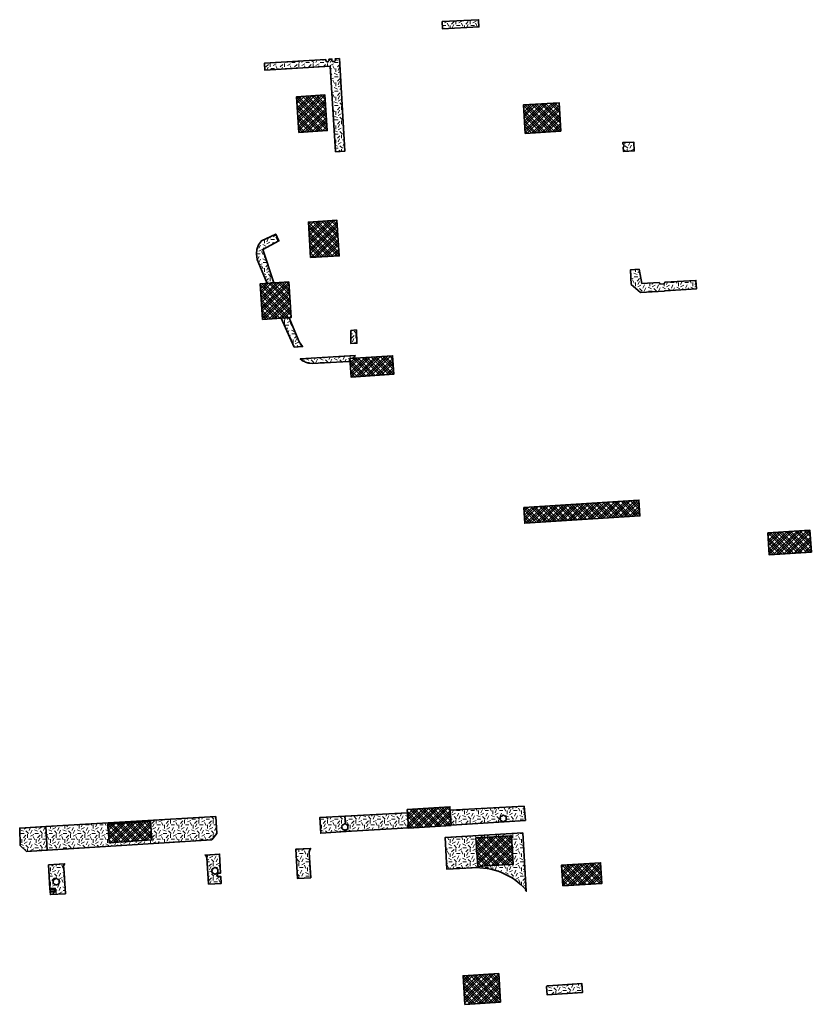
# Model space of a CAD drawing. Header units: metres. Extents: x 162396 to 162642, y 502590 to 502881.
# Tile 2 of 4: x 162396 to 162507, y 502730 to 502868. Entities that reach past the tile are written whole.
import ezdxf

# ---------------------------------------------------------------- set-up
doc = ezdxf.new("R2010")
doc.units = ezdxf.units.M
doc.layers.add('N-WE-GR-BOMENGROND-G', color=30, linetype='Continuous', lineweight=35, true_color=0xff7f00)
doc.layers.add('N-WE-GR-GRAS-G', color=60, linetype='Continuous', lineweight=35, true_color=0xbfff00)
doc.layers.add('N-WE-GR-GRAS-A-200', color=62, linetype='Continuous', lineweight=18)
doc.layers.add('N-WE-GR-PLANTGATVERBETERING-A-200', color=92, linetype='Continuous', lineweight=18)
pattern_1 = [(0, (0, 0), (2, 2), [0.5, -1.5]), (0, (1.1, 1.2), (2, 2), [0.5, -1.5]), (90, (0.2, 0.7), (-2, 2), [0.5, -1.5]), (90, (1, 1.4), (-2, 2), [0.5, -1.5]), (45, (0.4, 1.4), (0, 2), [0.5, -2.328427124]), (135, (1.1, 0), (-2, 0), [0.5, -2.328427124]), (26.5650512, (0.5, 0.6), (2, 8e-10), [0.5, -3.972135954]), (26.5650512, (1.4, 1.6), (2, 8e-10), [0.5, -3.972135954]), (63.43494882, (1.4, 0), (1e-10, 2), [0.5, -3.972135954]), (63.43494882, (0.5, 0.9), (1e-10, 2), [0.5, -3.972135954]), (63.43494882, (1.2, 0.4), (1e-10, 2), [0.5, -3.972135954]), (116.5650512, (0, 1.1), (-8e-10, 2), [0.5, -3.972135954]), (153.43494882, (0.4, 0.3), (-2, 1e-10), [0.5, -3.972135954])]
pattern_2 = [(45, (0, 0), (-0.33675960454, 0.33675960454), []), (45, (0.33675, 0), (-0.673519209, 0.673519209), []), (135, (0, 0), (-0.33675960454, -0.33675960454), []), (135, (0.33675, 0), (-0.673519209, -0.673519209), [])]

msp = doc.modelspace()

# ---------------------------------------------------------------- hatches: boundary and pattern name
at = {"layer": 'N-WE-GR-GRAS-A-200'}
h = msp.add_hatch(dxfattribs=at)
h.set_pattern_fill('AGR-GRAS_02-SO', color=256, scale=0.2, style=0, pattern_type=2)
h.set_pattern_definition(pattern_1)
h.paths.add_polyline_path([(162460.19, 502867.93), (162460.24, 502867.02), (162455.13, 502866.75), (162455.09, 502867.75), (162460.19, 502868.02)], flags=0)
h = msp.add_hatch(dxfattribs=at)
h.set_pattern_fill('AGR-GRAS_02-SO', color=256, scale=0.2, style=0, pattern_type=2)
h.set_pattern_definition(pattern_1)
h.paths.add_polyline_path([(162438.77, 502862.45, 1.472743), (162439.23, 502862.48), (162439.66, 502862.51), (162439.66, 502862.5), (162439.65, 502862.49), (162439.65, 502862.47), (162439.64, 502862.44), (162439.63, 502862.41), (162439.63, 502862.39), (162439.63, 502862.36), (162439.64, 502862.33), (162439.65, 502862.3), (162439.65, 502862.28), (162439.66, 502862.27), (162439.67, 502862.25), (162439.68, 502862.24), (162439.69, 502862.23), (162439.7, 502862.21), (162439.7, 502862.21), (162439.71, 502862.2), (162439.73, 502862.19), (162439.74, 502862.18), (162439.76, 502862.17), (162439.77, 502862.16), (162439.79, 502862.15), (162439.81, 502862.15), (162439.82, 502862.14), (162439.84, 502862.14), (162439.86, 502862.14), (162439.87, 502862.14), (162439.88, 502862.14), (162439.89, 502862.14), (162439.91, 502862.14), (162439.92, 502862.14), (162439.95, 502862.15), (162439.98, 502862.16), (162440.01, 502862.17), (162440.03, 502862.18), (162440.05, 502862.2), (162440.06, 502862.21), (162440.07, 502862.23), (162440.08, 502862.24), (162440.09, 502862.25), (162440.1, 502862.27), (162440.11, 502862.28), (162440.12, 502862.3), (162440.12, 502862.31), (162440.13, 502862.33), (162440.13, 502862.35), (162440.13, 502862.37), (162440.13, 502862.39), (162440.13, 502862.4), (162440.13, 502862.42), (162440.13, 502862.44), (162440.12, 502862.46), (162440.12, 502862.47), (162440.11, 502862.49), (162440.1, 502862.5), (162440.09, 502862.52), (162440.08, 502862.53), (162440.7, 502862.57), (162441.47, 502849.62), (162440.16, 502849.51), (162439.41, 502861.51), (162430.24, 502860.93), (162430.18, 502861.91)])
h = msp.add_hatch(dxfattribs=at)
h.set_pattern_fill('AGR-GRAS_02-SO', color=256, scale=0.2, style=0, pattern_type=2)
h.set_pattern_definition(pattern_1)
h.paths.add_polyline_path([(162480.45, 502850.15, 0.398367), (162480.55, 502850.48), (162480.54, 502850.51, 0.155082), (162480.42, 502850.6), (162480.4, 502850.79), (162481.93, 502850.87), (162482.01, 502849.63), (162480.5, 502849.53)])
h = msp.add_hatch(dxfattribs=at)
h.set_pattern_fill('AGR-GRAS_02-SO', color=256, scale=0.2, style=0, pattern_type=2)
h.set_pattern_definition(pattern_1)
h.paths.add_polyline_path([(162429.18, 502834.44), (162429.07, 502835.23), (162429.13, 502835.83), (162429.35, 502836.47), (162429.75, 502837.05), (162431.76, 502837.98), (162432.21, 502837.03), (162429.97, 502835.83), (162431.52, 502831.13), (162430.55, 502831.07)], flags=0)
h = msp.add_hatch(dxfattribs=at)
h.set_pattern_fill('AGR-GRAS_02-SO', color=256, scale=0.2, style=0, pattern_type=2)
h.set_pattern_definition(pattern_1)
h.paths.add_polyline_path([(162486.32, 502830.01, 0.144357), (162486.18, 502830), (162482.9, 502829.8), (162481.55, 502830.92), (162481.46, 502832.92), (162481.46, 502832.97), (162482.68, 502833.06), (162483.07, 502831.05), (162485.51, 502831.19), (162485.51, 502831.19), (162485.52, 502831.17), (162485.53, 502831.16), (162485.54, 502831.14), (162485.55, 502831.12), (162485.57, 502831.11), (162485.58, 502831.09), (162485.6, 502831.08), (162485.61, 502831.08), (162485.61, 502830.95), (162486.21, 502830.99), (162486.21, 502831.09), (162486.22, 502831.11), (162486.24, 502831.12), (162486.25, 502831.14), (162486.26, 502831.16), (162486.27, 502831.17), (162486.28, 502831.19), (162486.29, 502831.21), (162486.29, 502831.23), (162486.29, 502831.24), (162490.65, 502831.49), (162490.72, 502830.29)])
h = msp.add_hatch(dxfattribs=at)
h.set_pattern_fill('AGR-GRAS_02-SO', color=256, scale=0.2, style=0, pattern_type=2)
h.set_pattern_definition(pattern_1)
h.paths.add_polyline_path([(162432.52, 502826.19), (162433.67, 502826.26), (162435.07, 502822.89), (162435.53, 502822.21), (162434.35, 502822.14)], flags=0)
h = msp.add_hatch(dxfattribs=at)
h.set_pattern_fill('AGR-GRAS_02-SO', color=256, scale=0.2, style=0, pattern_type=2)
h.set_pattern_definition(pattern_1)
h.paths.add_polyline_path([(162442.27, 502824.49), (162443.07, 502824.56), (162443.14, 502822.69), (162442.3, 502822.64)], flags=0)
h = msp.add_hatch(dxfattribs=at)
h.set_pattern_fill('AGR-GRAS_02-SO', color=256, scale=0.2, style=0, pattern_type=2)
h.set_pattern_definition(pattern_1)
h.paths.add_polyline_path([(162435.68, 502820.17), (162435.68, 502820.17), (162435.66, 502820.17), (162435.64, 502820.17), (162435.62, 502820.16), (162435.62, 502820.16), (162435.42, 502820.3), (162435.21, 502820.49), (162442.89, 502820.97), (162442.74, 502820.75), (162442.56, 502820.59), (162442.16, 502820.56), (162442.18, 502820.27), (162442, 502820.14), (162436.88, 502819.85), (162436.4, 502819.87), (162435.91, 502820.02), (162435.91, 502820.02), (162435.9, 502820.04), (162435.89, 502820.05), (162435.89, 502820.07), (162435.88, 502820.08), (162435.86, 502820.1), (162435.85, 502820.1), (162435.83, 502820.12), (162435.81, 502820.14), (162435.78, 502820.15), (162435.76, 502820.16), (162435.73, 502820.17), (162435.71, 502820.17), (162435.69, 502820.17), (162435.68, 502820.17)], flags=0)
h = msp.add_hatch(dxfattribs=at)
h.set_pattern_fill('AGR-GRAS_02-SO', color=256, scale=0.2, style=0, pattern_type=2)
h.set_pattern_definition(pattern_1)
h.paths.add_polyline_path([(162466.59, 502757.82), (162466.75, 502755.81), (162456.33, 502755.17), (162456.2, 502757.24)])
h.paths.add_polyline_path([(162463.69, 502755.64), (162463.7, 502755.64), (162463.72, 502755.65), (162463.73, 502755.65), (162463.75, 502755.66), (162463.92, 502755.77), (162463.94, 502755.77), (162463.95, 502755.78), (162463.97, 502755.79), (162463.98, 502755.79), (162463.99, 502755.8), (162464, 502755.81), (162464.02, 502755.82), (162464.03, 502755.84), (162464.03, 502755.85), (162464.04, 502755.86), (162464.05, 502755.87), (162464.05, 502755.89), (162464.06, 502755.9), (162464.06, 502755.92), (162464.07, 502755.93), (162464.07, 502755.95), (162464.07, 502755.96), (162464.07, 502755.98), (162464.07, 502755.99), (162464.06, 502756.01), (162464.06, 502756.02), (162464.05, 502756.04), (162464.05, 502756.05), (162464.04, 502756.07), (162464.06, 502756.15), (162464.06, 502756.17), (162464.07, 502756.18), (162464.07, 502756.2), (162464.07, 502756.22), (162464.07, 502756.23), (162464.07, 502756.25), (162464.06, 502756.26), (162464.06, 502756.28), (162464.05, 502756.29), (162464.05, 502756.3), (162464.04, 502756.32), (162464.03, 502756.33), (162464.03, 502756.34), (162464.02, 502756.35), (162464, 502756.36), (162463.99, 502756.37), (162463.98, 502756.38), (162463.97, 502756.39), (162463.95, 502756.4), (162463.94, 502756.4), (162463.92, 502756.41), (162463.91, 502756.41), (162463.89, 502756.42), (162463.88, 502756.42), (162463.78, 502756.49), (162463.77, 502756.5), (162463.76, 502756.51), (162463.75, 502756.52), (162463.73, 502756.53), (162463.72, 502756.53), (162463.7, 502756.54), (162463.69, 502756.54), (162463.68, 502756.54), (162463.66, 502756.55), (162463.65, 502756.55), (162463.63, 502756.55), (162463.62, 502756.54), (162463.6, 502756.54), (162463.59, 502756.54), (162463.57, 502756.53), (162463.56, 502756.53), (162463.54, 502756.52), (162463.53, 502756.51), (162463.52, 502756.5), (162463.51, 502756.49), (162463.5, 502756.48), (162463.49, 502756.47), (162463.48, 502756.45), (162463.47, 502756.44), (162463.46, 502756.43), (162463.46, 502756.41), (162463.44, 502756.42), (162463.43, 502756.42), (162463.41, 502756.42), (162463.4, 502756.42), (162463.38, 502756.41), (162463.37, 502756.41), (162463.35, 502756.4), (162463.34, 502756.4), (162463.32, 502756.39), (162463.31, 502756.38), (162463.3, 502756.37), (162463.29, 502756.36), (162463.28, 502756.35), (162463.27, 502756.34), (162463.26, 502756.33), (162463.25, 502756.32), (162463.24, 502756.3), (162463.24, 502756.29), (162463.23, 502756.28), (162463.23, 502756.26), (162463.23, 502756.25), (162463.22, 502756.23), (162463.22, 502756.22), (162463.22, 502756.2), (162463.23, 502756.18), (162463.23, 502756.17), (162463.23, 502756.15), (162463.24, 502756.14), (162463.25, 502756.13), (162463.25, 502756.11), (162463.23, 502756.02), (162463.23, 502756.01), (162463.23, 502755.99), (162463.22, 502755.98), (162463.22, 502755.96), (162463.22, 502755.95), (162463.23, 502755.93), (162463.23, 502755.92), (162463.23, 502755.9), (162463.24, 502755.89), (162463.24, 502755.87), (162463.25, 502755.86), (162463.26, 502755.85), (162463.27, 502755.84), (162463.28, 502755.82), (162463.29, 502755.81), (162463.3, 502755.8), (162463.31, 502755.79), (162463.32, 502755.79), (162463.34, 502755.78), (162463.35, 502755.77), (162463.37, 502755.77), (162463.38, 502755.76), (162463.4, 502755.76), (162463.41, 502755.76), (162463.52, 502755.68), (162463.53, 502755.67), (162463.54, 502755.66), (162463.56, 502755.65), (162463.57, 502755.65), (162463.59, 502755.64), (162463.6, 502755.64), (162463.62, 502755.63), (162463.63, 502755.63), (162463.65, 502755.63), (162463.66, 502755.63), (162463.68, 502755.63)], flags=16)
h = msp.add_hatch(dxfattribs=at)
h.set_pattern_fill('AGR-GRAS_02-SO', color=256, scale=0.2, style=0, pattern_type=2)
h.set_pattern_definition(pattern_1)
h.paths.add_polyline_path([(162399.53, 502754.95), (162423.36, 502756.35), (162423.5, 502753.97), (162422.81, 502753.08), (162399.74, 502751.65)])
h.paths.add_polyline_path([(162408.41, 502752.7), (162414.4, 502753.08), (162414.24, 502755.69), (162408.25, 502755.3)], flags=16)
h = msp.add_hatch(dxfattribs=at)
h.set_pattern_fill('AGR-GRAS_02-SO', color=256, scale=0.2, style=0, pattern_type=2)
h.set_pattern_definition(pattern_1)
h.paths.add_polyline_path([(162441.47, 502756.41), (162441.54, 502755.33), (162441.54, 502755.34), (162441.52, 502755.34), (162441.51, 502755.34), (162441.49, 502755.35), (162441.48, 502755.35), (162441.46, 502755.35), (162441.45, 502755.35), (162441.43, 502755.35), (162441.42, 502755.34), (162441.41, 502755.34), (162441.39, 502755.34), (162441.38, 502755.33), (162441.36, 502755.32), (162441.35, 502755.31), (162441.34, 502755.3), (162441.33, 502755.29), (162441.31, 502755.28), (162441.3, 502755.27), (162441.3, 502755.26), (162441.29, 502755.24), (162441.28, 502755.23), (162441.28, 502755.22), (162441.26, 502755.22), (162441.25, 502755.22), (162441.23, 502755.22), (162441.22, 502755.22), (162441.2, 502755.22), (162441.19, 502755.21), (162441.17, 502755.21), (162441.16, 502755.2), (162441.14, 502755.19), (162441.13, 502755.19), (162441.12, 502755.18), (162441.11, 502755.17), (162441.09, 502755.16), (162441.08, 502755.14), (162441.08, 502755.13), (162441.07, 502755.12), (162441.06, 502755.11), (162441.06, 502755.09), (162441.05, 502755.08), (162441.05, 502755.07), (162441.04, 502755.05), (162441.04, 502755.03), (162441.04, 502755.02), (162441.04, 502755), (162441.04, 502754.99), (162441.05, 502754.97), (162441.05, 502754.96), (162441.06, 502754.94), (162441.06, 502754.93), (162441.07, 502754.92), (162441.05, 502754.83), (162441.05, 502754.81), (162441.04, 502754.8), (162441.04, 502754.78), (162441.04, 502754.77), (162441.04, 502754.75), (162441.04, 502754.73), (162441.05, 502754.72), (162441.05, 502754.7), (162441.06, 502754.69), (162441.06, 502754.68), (162441.07, 502754.66), (162441.08, 502754.65), (162441.08, 502754.64), (162441.09, 502754.63), (162441.11, 502754.62), (162441.12, 502754.61), (162441.13, 502754.6), (162441.14, 502754.59), (162441.16, 502754.58), (162441.17, 502754.58), (162441.19, 502754.57), (162441.2, 502754.57), (162441.22, 502754.56), (162441.23, 502754.56), (162441.34, 502754.48), (162441.35, 502754.47), (162441.36, 502754.46), (162441.38, 502754.46), (162441.39, 502754.45), (162441.41, 502754.44), (162441.42, 502754.44), (162441.43, 502754.44), (162441.45, 502754.44), (162441.46, 502754.43), (162441.48, 502754.44), (162441.49, 502754.44), (162441.51, 502754.44), (162441.52, 502754.44), (162441.54, 502754.45), (162441.55, 502754.46), (162441.57, 502754.46), (162441.59, 502754.48), (162441.61, 502754.25), (162438.07, 502754.03), (162437.94, 502756.21)], flags=0)
h = msp.add_hatch(dxfattribs=at)
h.set_pattern_fill('AGR-GRAS_02-SO', color=256, scale=0.2, style=0, pattern_type=2)
h.set_pattern_definition(pattern_1)
h.paths.add_polyline_path([(162441.74, 502754.57), (162441.76, 502754.58), (162441.77, 502754.58), (162441.79, 502754.59), (162441.8, 502754.6), (162441.81, 502754.61), (162441.82, 502754.62), (162441.83, 502754.63), (162441.84, 502754.64), (162441.85, 502754.65), (162441.86, 502754.66), (162441.87, 502754.68), (162441.87, 502754.69), (162441.88, 502754.7), (162441.88, 502754.72), (162441.88, 502754.73), (162441.89, 502754.75), (162441.89, 502754.77), (162441.89, 502754.78), (162441.88, 502754.8), (162441.88, 502754.81), (162441.88, 502754.83), (162441.87, 502754.84), (162441.86, 502754.86), (162441.86, 502754.87), (162441.88, 502754.96), (162441.88, 502754.97), (162441.88, 502754.99), (162441.89, 502755), (162441.89, 502755.02), (162441.89, 502755.03), (162441.88, 502755.05), (162441.88, 502755.07), (162441.88, 502755.08), (162441.87, 502755.09), (162441.87, 502755.11), (162441.86, 502755.12), (162441.85, 502755.13), (162441.84, 502755.14), (162441.83, 502755.16), (162441.82, 502755.17), (162441.81, 502755.18), (162441.8, 502755.19), (162441.79, 502755.19), (162441.77, 502755.2), (162441.76, 502755.21), (162441.74, 502755.21), (162441.73, 502755.22), (162441.71, 502755.22), (162441.7, 502755.22), (162441.6, 502755.29), (162441.59, 502755.3), (162441.58, 502755.31), (162441.57, 502755.32), (162441.55, 502755.33), (162441.54, 502755.33), (162441.47, 502756.41), (162450.21, 502756.9), (162450.35, 502754.79), (162441.61, 502754.25), (162441.59, 502754.48)], flags=0)
h = msp.add_hatch(dxfattribs=at)
h.set_pattern_fill('AGR-GRAS_02-SO', color=256, scale=0.2, style=0, pattern_type=2)
h.set_pattern_definition(pattern_1)
h.paths.add_polyline_path([(162395.96, 502752.31), (162395.89, 502754.74), (162399.53, 502754.95), (162399.74, 502751.65), (162396.85, 502751.47)], flags=0)
h = msp.add_hatch(dxfattribs=at)
h.set_pattern_fill('AGR-GRAS_02-SO', color=256, scale=0.2, style=0, pattern_type=2)
h.set_pattern_definition(pattern_1)
h.paths.add_polyline_path([(162466.72, 502746.06), (162466.79, 502746.13, 0.228749), (162459.31, 502749.19), (162455.76, 502748.97), (162455.49, 502753.41), (162466.37, 502754.07), (162466.87, 502745.9, -0.014856)])
h.paths.add_polyline_path([(162460.07, 502749.37), (162465.06, 502749.68), (162464.8, 502753.68), (162459.81, 502753.36)], flags=16)
h = msp.add_hatch(dxfattribs=at)
h.set_pattern_fill('AGR-GRAS_02-SO', color=256, scale=0.2, style=0, pattern_type=2)
h.set_pattern_definition(pattern_1)
h.paths.add_polyline_path([(162422.33, 502746.94), (162422.12, 502750.58), (162422.03, 502750.79), (162421.87, 502750.97), (162423.89, 502751.1), (162424.05, 502748.44), (162423.6, 502748.44), (162423.63, 502748.51), (162423.64, 502748.52), (162423.64, 502748.53), (162423.65, 502748.54), (162423.66, 502748.56), (162423.66, 502748.57), (162423.67, 502748.58), (162423.67, 502748.6), (162423.67, 502748.62), (162423.67, 502748.63), (162423.67, 502748.65), (162423.67, 502748.66), (162423.67, 502748.68), (162423.66, 502748.69), (162423.66, 502748.71), (162423.65, 502748.72), (162423.64, 502748.73), (162423.66, 502748.82), (162423.67, 502748.84), (162423.67, 502748.85), (162423.67, 502748.87), (162423.67, 502748.88), (162423.67, 502748.9), (162423.67, 502748.92), (162423.67, 502748.93), (162423.66, 502748.95), (162423.66, 502748.96), (162423.65, 502748.97), (162423.64, 502748.99), (162423.64, 502749), (162423.63, 502749.01), (162423.62, 502749.02), (162423.61, 502749.03), (162423.6, 502749.04), (162423.58, 502749.05), (162423.57, 502749.06), (162423.56, 502749.07), (162423.54, 502749.07), (162423.53, 502749.08), (162423.51, 502749.08), (162423.5, 502749.09), (162423.48, 502749.09), (162423.39, 502749.16), (162423.38, 502749.17), (162423.36, 502749.18), (162423.35, 502749.19), (162423.34, 502749.19), (162423.32, 502749.2), (162423.31, 502749.21), (162423.29, 502749.21), (162423.28, 502749.21), (162423.26, 502749.21), (162423.25, 502749.22), (162423.23, 502749.21), (162423.22, 502749.21), (162423.21, 502749.21), (162423.19, 502749.21), (162423.18, 502749.2), (162423.16, 502749.19), (162423.15, 502749.19), (162423.13, 502749.18), (162423.12, 502749.17), (162423.11, 502749.16), (162423.1, 502749.15), (162423.09, 502749.14), (162423.08, 502749.12), (162423.07, 502749.11), (162423.07, 502749.1), (162423.06, 502749.08), (162423.05, 502749.09), (162423.03, 502749.09), (162423.02, 502749.09), (162423, 502749.09), (162422.99, 502749.08), (162422.97, 502749.08), (162422.96, 502749.07), (162422.94, 502749.07), (162422.93, 502749.06), (162422.91, 502749.05), (162422.9, 502749.04), (162422.89, 502749.03), (162422.88, 502749.02), (162422.87, 502749.01), (162422.86, 502749), (162422.85, 502748.99), (162422.85, 502748.97), (162422.84, 502748.96), (162422.84, 502748.95), (162422.83, 502748.93), (162422.83, 502748.92), (162422.83, 502748.9), (162422.83, 502748.88), (162422.83, 502748.87), (162422.83, 502748.85), (162422.83, 502748.84), (162422.84, 502748.82), (162422.84, 502748.81), (162422.85, 502748.79), (162422.86, 502748.78), (162422.84, 502748.69), (162422.83, 502748.68), (162422.83, 502748.66), (162422.83, 502748.65), (162422.83, 502748.63), (162422.83, 502748.62), (162422.83, 502748.6), (162422.83, 502748.58), (162422.84, 502748.57), (162422.84, 502748.56), (162422.85, 502748.54), (162422.85, 502748.53), (162422.86, 502748.52), (162422.87, 502748.51), (162422.88, 502748.49), (162422.89, 502748.48), (162422.9, 502748.47), (162422.91, 502748.46), (162422.93, 502748.46), (162422.94, 502748.45), (162422.96, 502748.44), (162422.97, 502748.44), (162422.99, 502748.43), (162423, 502748.43), (162423.02, 502748.43), (162423.12, 502748.35), (162423.13, 502748.34), (162423.15, 502748.33), (162423.16, 502748.32), (162423.18, 502748.31), (162423.19, 502748.31), (162423.21, 502748.31), (162423.22, 502748.3), (162423.23, 502748.3), (162423.25, 502748.3), (162423.26, 502748.3), (162423.28, 502748.3), (162423.29, 502748.31), (162423.31, 502748.31), (162423.32, 502748.31), (162423.34, 502748.32), (162423.35, 502748.33), (162423.53, 502748.44), (162423.54, 502748.44), (162423.6, 502748.44), (162423.6, 502747.95), (162424.08, 502747.95), (162424.14, 502747), (162422.35, 502746.89)], flags=0)
h = msp.add_hatch(dxfattribs=at)
h.set_pattern_fill('AGR-GRAS_02-SO', color=256, scale=0.2, style=0, pattern_type=2)
h.set_pattern_definition(pattern_1)
h.paths.add_polyline_path([(162436.53, 502751.7), (162436.46, 502751.44), (162436.5, 502750.57), (162436.67, 502747.78), (162434.84, 502747.67), (162434.58, 502751.77), (162436.64, 502751.9), (162436.65, 502751.84)], flags=0)
h = msp.add_hatch(dxfattribs=at)
h.set_pattern_fill('AGR-GRAS_02-SO', color=256, scale=0.2, style=0, pattern_type=2)
h.set_pattern_definition(pattern_1)
h.paths.add_polyline_path([(162399.91, 502749.6), (162402.17, 502749.74), (162402.17, 502749.7), (162402.07, 502749.55), (162402.04, 502749.4), (162402.05, 502749.14), (162402.3, 502745.57), (162402.29, 502745.55), (162400.19, 502745.42), (162400.17, 502745.8), (162400.87, 502745.8), (162400.87, 502746.29), (162400.13, 502746.29)])
h.paths.add_polyline_path([(162401.38, 502746.98), (162401.39, 502746.99), (162401.4, 502747.01), (162401.4, 502747.02), (162401.41, 502747.03), (162401.42, 502747.05), (162401.42, 502747.06), (162401.42, 502747.08), (162401.42, 502747.09), (162401.42, 502747.11), (162401.42, 502747.12), (162401.42, 502747.14), (162401.42, 502747.15), (162401.41, 502747.17), (162401.41, 502747.18), (162401.4, 502747.2), (162401.39, 502747.21), (162401.41, 502747.3), (162401.42, 502747.31), (162401.42, 502747.33), (162401.42, 502747.35), (162401.42, 502747.36), (162401.42, 502747.38), (162401.42, 502747.39), (162401.42, 502747.41), (162401.42, 502747.42), (162401.41, 502747.44), (162401.4, 502747.45), (162401.4, 502747.46), (162401.39, 502747.47), (162401.38, 502747.49), (162401.37, 502747.5), (162401.36, 502747.51), (162401.35, 502747.52), (162401.34, 502747.53), (162401.32, 502747.54), (162401.31, 502747.54), (162401.29, 502747.55), (162401.28, 502747.55), (162401.26, 502747.56), (162401.25, 502747.56), (162401.23, 502747.56), (162401.14, 502747.63), (162401.13, 502747.65), (162401.12, 502747.65), (162401.1, 502747.66), (162401.09, 502747.67), (162401.08, 502747.68), (162401.06, 502747.68), (162401.05, 502747.69), (162401.03, 502747.69), (162401.02, 502747.69), (162401, 502747.69), (162400.99, 502747.69), (162400.97, 502747.69), (162400.96, 502747.69), (162400.94, 502747.68), (162400.93, 502747.68), (162400.91, 502747.67), (162400.9, 502747.66), (162400.89, 502747.65), (162400.87, 502747.65), (162400.86, 502747.63), (162400.85, 502747.62), (162400.84, 502747.61), (162400.83, 502747.6), (162400.83, 502747.59), (162400.82, 502747.57), (162400.81, 502747.56), (162400.8, 502747.56), (162400.78, 502747.56), (162400.77, 502747.56), (162400.75, 502747.56), (162400.74, 502747.56), (162400.72, 502747.55), (162400.71, 502747.55), (162400.69, 502747.54), (162400.68, 502747.54), (162400.67, 502747.53), (162400.65, 502747.52), (162400.64, 502747.51), (162400.63, 502747.5), (162400.62, 502747.49), (162400.61, 502747.47), (162400.61, 502747.46), (162400.6, 502747.45), (162400.59, 502747.44), (162400.59, 502747.42), (162400.58, 502747.41), (162400.58, 502747.39), (162400.58, 502747.38), (162400.58, 502747.36), (162400.58, 502747.35), (162400.58, 502747.33), (162400.59, 502747.31), (162400.59, 502747.3), (162400.6, 502747.28), (162400.6, 502747.27), (162400.61, 502747.26), (162400.59, 502747.17), (162400.59, 502747.15), (162400.58, 502747.14), (162400.58, 502747.12), (162400.58, 502747.11), (162400.58, 502747.09), (162400.58, 502747.08), (162400.58, 502747.06), (162400.59, 502747.05), (162400.59, 502747.03), (162400.6, 502747.02), (162400.61, 502747.01), (162400.61, 502746.99), (162400.62, 502746.98), (162400.63, 502746.97), (162400.64, 502746.96), (162400.65, 502746.95), (162400.67, 502746.94), (162400.68, 502746.93), (162400.69, 502746.92), (162400.71, 502746.92), (162400.72, 502746.91), (162400.74, 502746.91), (162400.75, 502746.91), (162400.77, 502746.91), (162400.87, 502746.82), (162400.89, 502746.81), (162400.9, 502746.8), (162400.91, 502746.8), (162400.93, 502746.79), (162400.94, 502746.79), (162400.96, 502746.78), (162400.97, 502746.78), (162400.99, 502746.78), (162401, 502746.78), (162401.02, 502746.78), (162401.03, 502746.78), (162401.05, 502746.78), (162401.06, 502746.79), (162401.08, 502746.79), (162401.09, 502746.8), (162401.1, 502746.8), (162401.28, 502746.91), (162401.29, 502746.92), (162401.31, 502746.92), (162401.32, 502746.93), (162401.34, 502746.94), (162401.35, 502746.95), (162401.36, 502746.96), (162401.37, 502746.97)], flags=16)
h = msp.add_hatch(dxfattribs=at)
h.set_pattern_fill('AGR-GRAS_02-SO', color=256, scale=0.2, style=0, pattern_type=2)
h.set_pattern_definition(pattern_1)
h.paths.add_polyline_path([(162400.13, 502746.29), (162400.87, 502746.29), (162400.87, 502745.8), (162400.17, 502745.8)])
h.paths.add_polyline_path([(162400.77, 502745.9), (162400.77, 502746.19), (162400.17, 502746.19), (162400.17, 502745.9)], flags=16)
h = msp.add_hatch(dxfattribs=at)
h.set_pattern_fill('AGR-GRAS_02-SO', color=256, scale=0.2, style=0, pattern_type=2)
h.set_pattern_definition(pattern_1)
h.paths.add_polyline_path([(162469.72, 502732.49), (162469.77, 502732.59), (162469.83, 502732.63), (162469.93, 502732.65), (162474.68, 502732.95), (162474.75, 502731.7), (162469.78, 502731.39)], flags=0)
at = {"layer": 'N-WE-GR-PLANTGATVERBETERING-A-200'}
h = msp.add_hatch(dxfattribs=at)
h.set_pattern_fill('AGR-PLANTGATVERBETERING_01-SO', color=256, scale=0.2, style=0, pattern_type=2)
h.set_pattern_definition(pattern_2)
h.paths.add_polyline_path([(162434.99, 502852.22), (162434.67, 502857.21), (162438.66, 502857.47), (162438.98, 502852.48)], flags=0)
h = msp.add_hatch(dxfattribs=at)
h.set_pattern_fill('AGR-PLANTGATVERBETERING_01-SO', color=256, scale=0.2, style=0, pattern_type=2)
h.set_pattern_definition(pattern_2)
h.paths.add_polyline_path([(162471.73, 502852.4), (162466.74, 502852.08), (162466.48, 502856.07), (162471.47, 502856.39)], flags=0)
h = msp.add_hatch(dxfattribs=at)
h.set_pattern_fill('AGR-PLANTGATVERBETERING_01-SO', color=256, scale=0.2, style=0, pattern_type=2)
h.set_pattern_definition(pattern_2)
h.paths.add_polyline_path([(162436.66, 502834.68), (162436.35, 502839.67), (162440.34, 502839.92), (162440.66, 502834.93)], flags=0)
h = msp.add_hatch(dxfattribs=at)
h.set_pattern_fill('AGR-PLANTGATVERBETERING_01-SO', color=256, scale=0.2, style=0, pattern_type=2)
h.set_pattern_definition(pattern_2)
h.paths.add_polyline_path([(162429.91, 502826.02), (162429.6, 502831.01), (162433.59, 502831.27), (162433.91, 502826.28)], flags=0)
h = msp.add_hatch(dxfattribs=at)
h.set_pattern_fill('AGR-PLANTGATVERBETERING_01-SO', color=256, scale=0.2, style=0, pattern_type=2)
h.set_pattern_definition(pattern_2)
h.paths.add_polyline_path([(162442.16, 502820.56), (162448.15, 502820.94), (162448.31, 502818.33), (162442.32, 502817.95)], flags=0)
h = msp.add_hatch(dxfattribs=at)
h.set_pattern_fill('AGR-PLANTGATVERBETERING_01-SO', color=256, scale=0.2, style=0, pattern_type=2)
h.set_pattern_definition(pattern_2)
h.paths.add_polyline_path([(162466.51, 502799.68), (162482.66, 502800.71), (162482.8, 502798.5), (162466.65, 502797.47)], flags=0)
h = msp.add_hatch(dxfattribs=at)
h.set_pattern_fill('AGR-PLANTGATVERBETERING_01-SO', color=256, scale=0.2, style=0, pattern_type=2)
h.set_pattern_definition(pattern_2)
h.paths.add_polyline_path([(162500.74, 502796.1), (162506.62, 502796.47), (162506.82, 502793.41), (162500.93, 502793.03)], flags=0)
h = msp.add_hatch(dxfattribs=at)
h.set_pattern_fill('AGR-PLANTGATVERBETERING_01-SO', color=256, scale=0.2, style=0, pattern_type=2)
h.set_pattern_definition(pattern_2)
h.paths.add_polyline_path([(162450.18, 502757.34), (162456.17, 502757.73), (162456.34, 502755.12), (162450.35, 502754.74)], flags=0)
h = msp.add_hatch(dxfattribs=at)
h.set_pattern_fill('AGR-PLANTGATVERBETERING_01-SO', color=256, scale=0.2, style=0, pattern_type=2)
h.set_pattern_definition(pattern_2)
h.paths.add_polyline_path([(162408.25, 502755.3), (162414.24, 502755.69), (162414.4, 502753.08), (162408.41, 502752.7)], flags=0)
h = msp.add_hatch(dxfattribs=at)
h.set_pattern_fill('AGR-PLANTGATVERBETERING_01-SO', color=256, scale=0.2, style=0, pattern_type=2)
h.set_pattern_definition(pattern_2)
h.paths.add_polyline_path([(162459.81, 502753.36), (162464.8, 502753.68), (162465.06, 502749.68), (162460.07, 502749.37)], flags=0)
h = msp.add_hatch(dxfattribs=at)
h.set_pattern_fill('AGR-PLANTGATVERBETERING_01-SO', color=256, scale=0.2, style=0, pattern_type=2)
h.set_pattern_definition(pattern_2)
h.paths.add_polyline_path([(162471.98, 502746.65), (162471.8, 502749.53), (162477.29, 502749.88), (162477.47, 502746.99)], flags=0)
h = msp.add_hatch(dxfattribs=at)
h.set_pattern_fill('AGR-PLANTGATVERBETERING_01-SO', color=256, scale=0.2, style=0, pattern_type=2)
h.set_pattern_definition(pattern_2)
h.paths.add_polyline_path([(162463.26, 502730.37), (162458.27, 502730.05), (162458.02, 502734.05), (162463.01, 502734.36)], flags=0)

# ---------------------------------------------------------------- linework, layer by layer
at = {"layer": 'N-WE-GR-BOMENGROND-G'}
for points in [[(162434.99, 502852.22), (162434.67, 502857.21), (162438.66, 502857.47), (162438.98, 502852.48), (162434.99, 502852.22)], [(162471.73, 502852.4), (162466.74, 502852.08), (162466.48, 502856.07), (162471.47, 502856.39), (162471.73, 502852.4)], [(162436.66, 502834.68), (162436.35, 502839.67), (162440.34, 502839.92), (162440.66, 502834.93), (162436.66, 502834.68)], [(162429.91, 502826.02), (162429.6, 502831.01), (162433.59, 502831.27), (162433.91, 502826.28), (162429.91, 502826.02)], [(162442.16, 502820.56), (162448.15, 502820.94), (162448.31, 502818.33), (162442.32, 502817.95), (162442.16, 502820.56)], [(162466.51, 502799.68), (162482.66, 502800.71), (162482.8, 502798.5), (162466.65, 502797.47), (162466.51, 502799.68)], [(162500.74, 502796.1), (162506.62, 502796.47), (162506.82, 502793.41), (162500.93, 502793.03), (162500.74, 502796.1)], [(162450.18, 502757.34), (162456.17, 502757.73), (162456.34, 502755.12), (162450.35, 502754.74), (162450.18, 502757.34)], [(162408.25, 502755.3), (162414.24, 502755.69), (162414.4, 502753.08), (162408.41, 502752.7), (162408.25, 502755.3)], [(162459.81, 502753.36), (162464.8, 502753.68), (162465.06, 502749.68), (162460.07, 502749.37), (162459.81, 502753.36)], [(162471.98, 502746.65), (162471.8, 502749.53), (162477.29, 502749.88), (162477.47, 502746.99), (162471.98, 502746.65)], [(162463.26, 502730.37), (162458.27, 502730.05), (162458.02, 502734.05), (162463.01, 502734.36), (162463.26, 502730.37)]]:
    msp.add_lwpolyline(points, close=True, dxfattribs=at)
at = {"layer": 'N-WE-GR-GRAS-G'}
for points in [[(162460.19, 502867.93), (162460.24, 502867.02), (162455.13, 502866.75), (162455.09, 502867.75), (162460.19, 502868.02), (162460.19, 502867.93)], [(162429.18, 502834.44), (162429.07, 502835.23), (162429.13, 502835.83), (162429.35, 502836.47), (162429.75, 502837.05), (162431.76, 502837.98), (162432.21, 502837.03), (162429.97, 502835.83), (162431.52, 502831.13), (162430.55, 502831.07), (162429.18, 502834.44)], [(162432.52, 502826.19), (162433.67, 502826.26), (162435.07, 502822.89), (162435.53, 502822.21), (162434.35, 502822.14), (162432.52, 502826.19)], [(162442.27, 502824.49), (162443.07, 502824.56), (162443.14, 502822.69), (162442.3, 502822.64), (162442.27, 502824.49)], [(162435.68, 502820.17), (162435.68, 502820.17), (162435.66, 502820.17), (162435.64, 502820.17), (162435.62, 502820.16), (162435.62, 502820.16), (162435.42, 502820.3), (162435.21, 502820.49), (162442.89, 502820.97), (162442.74, 502820.75), (162442.56, 502820.59), (162442.16, 502820.56), (162442.18, 502820.27), (162442, 502820.14), (162436.88, 502819.85), (162436.4, 502819.87), (162435.91, 502820.02), (162435.91, 502820.02), (162435.9, 502820.04), (162435.89, 502820.05), (162435.89, 502820.07), (162435.88, 502820.08), (162435.86, 502820.1), (162435.85, 502820.1), (162435.83, 502820.12), (162435.81, 502820.14), (162435.78, 502820.15), (162435.76, 502820.16), (162435.73, 502820.17), (162435.71, 502820.17), (162435.69, 502820.17), (162435.68, 502820.17), (162435.68, 502820.17)], [(162466.59, 502757.82), (162466.75, 502755.81), (162456.33, 502755.17), (162456.2, 502757.24), (162466.59, 502757.82)], [(162399.53, 502754.95), (162423.36, 502756.35), (162423.5, 502753.97), (162422.81, 502753.08), (162399.74, 502751.65), (162399.53, 502754.95)], [(162441.47, 502756.41), (162441.54, 502755.33), (162441.54, 502755.34), (162441.52, 502755.34), (162441.51, 502755.34), (162441.49, 502755.35), (162441.48, 502755.35), (162441.46, 502755.35), (162441.45, 502755.35), (162441.43, 502755.35), (162441.42, 502755.34), (162441.41, 502755.34), (162441.39, 502755.34), (162441.38, 502755.33), (162441.36, 502755.32), (162441.35, 502755.31), (162441.34, 502755.3), (162441.33, 502755.29), (162441.31, 502755.28), (162441.3, 502755.27), (162441.3, 502755.26), (162441.29, 502755.24), (162441.28, 502755.23), (162441.28, 502755.22), (162441.26, 502755.22), (162441.25, 502755.22), (162441.23, 502755.22), (162441.22, 502755.22), (162441.2, 502755.22), (162441.19, 502755.21), (162441.17, 502755.21), (162441.16, 502755.2), (162441.14, 502755.19), (162441.13, 502755.19), (162441.12, 502755.18), (162441.11, 502755.17), (162441.09, 502755.16), (162441.08, 502755.14), (162441.08, 502755.13), (162441.07, 502755.12), (162441.06, 502755.11), (162441.06, 502755.09), (162441.05, 502755.08), (162441.05, 502755.07), (162441.04, 502755.05), (162441.04, 502755.03), (162441.04, 502755.02), (162441.04, 502755), (162441.04, 502754.99), (162441.05, 502754.97), (162441.05, 502754.96), (162441.06, 502754.94), (162441.06, 502754.93), (162441.07, 502754.92), (162441.05, 502754.83), (162441.05, 502754.81), (162441.04, 502754.8), (162441.04, 502754.78), (162441.04, 502754.77), (162441.04, 502754.75), (162441.04, 502754.73), (162441.05, 502754.72), (162441.05, 502754.7), (162441.06, 502754.69), (162441.06, 502754.68), (162441.07, 502754.66), (162441.08, 502754.65), (162441.08, 502754.64), (162441.09, 502754.63), (162441.11, 502754.62), (162441.12, 502754.61), (162441.13, 502754.6), (162441.14, 502754.59), (162441.16, 502754.58), (162441.17, 502754.58), (162441.19, 502754.57), (162441.2, 502754.57), (162441.22, 502754.56), (162441.23, 502754.56), (162441.34, 502754.48), (162441.35, 502754.47), (162441.36, 502754.46), (162441.38, 502754.46), (162441.39, 502754.45), (162441.41, 502754.44), (162441.42, 502754.44), (162441.43, 502754.44), (162441.45, 502754.44), (162441.46, 502754.43), (162441.48, 502754.44), (162441.49, 502754.44), (162441.51, 502754.44), (162441.52, 502754.44), (162441.54, 502754.45), (162441.55, 502754.46), (162441.57, 502754.46), (162441.59, 502754.48), (162441.61, 502754.25), (162438.07, 502754.03), (162437.94, 502756.21), (162441.47, 502756.41)], [(162441.74, 502754.57), (162441.76, 502754.58), (162441.77, 502754.58), (162441.79, 502754.59), (162441.8, 502754.6), (162441.81, 502754.61), (162441.82, 502754.62), (162441.83, 502754.63), (162441.84, 502754.64), (162441.85, 502754.65), (162441.86, 502754.66), (162441.87, 502754.68), (162441.87, 502754.69), (162441.88, 502754.7), (162441.88, 502754.72), (162441.88, 502754.73), (162441.89, 502754.75), (162441.89, 502754.77), (162441.89, 502754.78), (162441.88, 502754.8), (162441.88, 502754.81), (162441.88, 502754.83), (162441.87, 502754.84), (162441.86, 502754.86), (162441.86, 502754.87), (162441.88, 502754.96), (162441.88, 502754.97), (162441.88, 502754.99), (162441.89, 502755), (162441.89, 502755.02), (162441.89, 502755.03), (162441.88, 502755.05), (162441.88, 502755.07), (162441.88, 502755.08), (162441.87, 502755.09), (162441.87, 502755.11), (162441.86, 502755.12), (162441.85, 502755.13), (162441.84, 502755.14), (162441.83, 502755.16), (162441.82, 502755.17), (162441.81, 502755.18), (162441.8, 502755.19), (162441.79, 502755.19), (162441.77, 502755.2), (162441.76, 502755.21), (162441.74, 502755.21), (162441.73, 502755.22), (162441.71, 502755.22), (162441.7, 502755.22), (162441.6, 502755.29), (162441.59, 502755.3), (162441.58, 502755.31), (162441.57, 502755.32), (162441.55, 502755.33), (162441.54, 502755.33), (162441.47, 502756.41), (162450.21, 502756.9), (162450.35, 502754.79), (162441.61, 502754.25), (162441.59, 502754.48), (162441.74, 502754.57)], [(162463.69, 502755.64), (162463.7, 502755.64), (162463.72, 502755.65), (162463.73, 502755.65), (162463.75, 502755.66), (162463.92, 502755.77), (162463.94, 502755.77), (162463.95, 502755.78), (162463.97, 502755.79), (162463.98, 502755.79), (162463.99, 502755.8), (162464, 502755.81), (162464.02, 502755.82), (162464.03, 502755.84), (162464.03, 502755.85), (162464.04, 502755.86), (162464.05, 502755.87), (162464.05, 502755.89), (162464.06, 502755.9), (162464.06, 502755.92), (162464.07, 502755.93), (162464.07, 502755.95), (162464.07, 502755.96), (162464.07, 502755.98), (162464.07, 502755.99), (162464.06, 502756.01), (162464.06, 502756.02), (162464.05, 502756.04), (162464.05, 502756.05), (162464.04, 502756.07), (162464.06, 502756.15), (162464.06, 502756.17), (162464.07, 502756.18), (162464.07, 502756.2), (162464.07, 502756.22), (162464.07, 502756.23), (162464.07, 502756.25), (162464.06, 502756.26), (162464.06, 502756.28), (162464.05, 502756.29), (162464.05, 502756.3), (162464.04, 502756.32), (162464.03, 502756.33), (162464.03, 502756.34), (162464.02, 502756.35), (162464, 502756.36), (162463.99, 502756.37), (162463.98, 502756.38), (162463.97, 502756.39), (162463.95, 502756.4), (162463.94, 502756.4), (162463.92, 502756.41), (162463.91, 502756.41), (162463.89, 502756.42), (162463.88, 502756.42), (162463.78, 502756.49), (162463.77, 502756.5), (162463.76, 502756.51), (162463.75, 502756.52), (162463.73, 502756.53), (162463.72, 502756.53), (162463.7, 502756.54), (162463.69, 502756.54), (162463.68, 502756.54), (162463.66, 502756.55), (162463.65, 502756.55), (162463.63, 502756.55), (162463.62, 502756.54), (162463.6, 502756.54), (162463.59, 502756.54), (162463.57, 502756.53), (162463.56, 502756.53), (162463.54, 502756.52), (162463.53, 502756.51), (162463.52, 502756.5), (162463.51, 502756.49), (162463.5, 502756.48), (162463.49, 502756.47), (162463.48, 502756.45), (162463.47, 502756.44), (162463.46, 502756.43), (162463.46, 502756.41), (162463.44, 502756.42), (162463.43, 502756.42), (162463.41, 502756.42), (162463.4, 502756.42), (162463.38, 502756.41), (162463.37, 502756.41), (162463.35, 502756.4), (162463.34, 502756.4), (162463.32, 502756.39), (162463.31, 502756.38), (162463.3, 502756.37), (162463.29, 502756.36), (162463.28, 502756.35), (162463.27, 502756.34), (162463.26, 502756.33), (162463.25, 502756.32), (162463.24, 502756.3), (162463.24, 502756.29), (162463.23, 502756.28), (162463.23, 502756.26), (162463.23, 502756.25), (162463.22, 502756.23), (162463.22, 502756.22), (162463.22, 502756.2), (162463.23, 502756.18), (162463.23, 502756.17), (162463.23, 502756.15), (162463.24, 502756.14), (162463.25, 502756.13), (162463.25, 502756.11), (162463.23, 502756.02), (162463.23, 502756.01), (162463.23, 502755.99), (162463.22, 502755.98), (162463.22, 502755.96), (162463.22, 502755.95), (162463.23, 502755.93), (162463.23, 502755.92), (162463.23, 502755.9), (162463.24, 502755.89), (162463.24, 502755.87), (162463.25, 502755.86), (162463.26, 502755.85), (162463.27, 502755.84), (162463.28, 502755.82), (162463.29, 502755.81), (162463.3, 502755.8), (162463.31, 502755.79), (162463.32, 502755.79), (162463.34, 502755.78), (162463.35, 502755.77), (162463.37, 502755.77), (162463.38, 502755.76), (162463.4, 502755.76), (162463.41, 502755.76), (162463.52, 502755.68), (162463.53, 502755.67), (162463.54, 502755.66), (162463.56, 502755.65), (162463.57, 502755.65), (162463.59, 502755.64), (162463.6, 502755.64), (162463.62, 502755.63), (162463.63, 502755.63), (162463.65, 502755.63), (162463.66, 502755.63), (162463.68, 502755.63), (162463.69, 502755.64)], [(162395.96, 502752.31), (162395.89, 502754.74), (162399.53, 502754.95), (162399.74, 502751.65), (162396.85, 502751.47), (162395.96, 502752.31)], [(162408.41, 502752.7), (162414.4, 502753.08), (162414.24, 502755.69), (162408.25, 502755.3), (162408.41, 502752.7)], [(162460.07, 502749.37), (162465.06, 502749.68), (162464.8, 502753.68), (162459.81, 502753.36), (162460.07, 502749.37)], [(162422.33, 502746.94), (162422.12, 502750.58), (162422.03, 502750.79), (162421.87, 502750.97), (162423.89, 502751.1), (162424.05, 502748.44), (162423.6, 502748.44), (162423.63, 502748.51), (162423.64, 502748.52), (162423.64, 502748.53), (162423.65, 502748.54), (162423.66, 502748.56), (162423.66, 502748.57), (162423.67, 502748.58), (162423.67, 502748.6), (162423.67, 502748.62), (162423.67, 502748.63), (162423.67, 502748.65), (162423.67, 502748.66), (162423.67, 502748.68), (162423.66, 502748.69), (162423.66, 502748.71), (162423.65, 502748.72), (162423.64, 502748.73), (162423.66, 502748.82), (162423.67, 502748.84), (162423.67, 502748.85), (162423.67, 502748.87), (162423.67, 502748.88), (162423.67, 502748.9), (162423.67, 502748.92), (162423.67, 502748.93), (162423.66, 502748.95), (162423.66, 502748.96), (162423.65, 502748.97), (162423.64, 502748.99), (162423.64, 502749), (162423.63, 502749.01), (162423.62, 502749.02), (162423.61, 502749.03), (162423.6, 502749.04), (162423.58, 502749.05), (162423.57, 502749.06), (162423.56, 502749.07), (162423.54, 502749.07), (162423.53, 502749.08), (162423.51, 502749.08), (162423.5, 502749.09), (162423.48, 502749.09), (162423.39, 502749.16), (162423.38, 502749.17), (162423.36, 502749.18), (162423.35, 502749.19), (162423.34, 502749.19), (162423.32, 502749.2), (162423.31, 502749.21), (162423.29, 502749.21), (162423.28, 502749.21), (162423.26, 502749.21), (162423.25, 502749.22), (162423.23, 502749.21), (162423.22, 502749.21), (162423.21, 502749.21), (162423.19, 502749.21), (162423.18, 502749.2), (162423.16, 502749.19), (162423.15, 502749.19), (162423.13, 502749.18), (162423.12, 502749.17), (162423.11, 502749.16), (162423.1, 502749.15), (162423.09, 502749.14), (162423.08, 502749.12), (162423.07, 502749.11), (162423.07, 502749.1), (162423.06, 502749.08), (162423.05, 502749.09), (162423.03, 502749.09), (162423.02, 502749.09), (162423, 502749.09), (162422.99, 502749.08), (162422.97, 502749.08), (162422.96, 502749.07), (162422.94, 502749.07), (162422.93, 502749.06), (162422.91, 502749.05), (162422.9, 502749.04), (162422.89, 502749.03), (162422.88, 502749.02), (162422.87, 502749.01), (162422.86, 502749), (162422.85, 502748.99), (162422.85, 502748.97), (162422.84, 502748.96), (162422.84, 502748.95), (162422.83, 502748.93), (162422.83, 502748.92), (162422.83, 502748.9), (162422.83, 502748.88), (162422.83, 502748.87), (162422.83, 502748.85), (162422.83, 502748.84), (162422.84, 502748.82), (162422.84, 502748.81), (162422.85, 502748.79), (162422.86, 502748.78), (162422.84, 502748.69), (162422.83, 502748.68), (162422.83, 502748.66), (162422.83, 502748.65), (162422.83, 502748.63), (162422.83, 502748.62), (162422.83, 502748.6), (162422.83, 502748.58), (162422.84, 502748.57), (162422.84, 502748.56), (162422.85, 502748.54), (162422.85, 502748.53), (162422.86, 502748.52), (162422.87, 502748.51), (162422.88, 502748.49), (162422.89, 502748.48), (162422.9, 502748.47), (162422.91, 502748.46), (162422.93, 502748.46), (162422.94, 502748.45), (162422.96, 502748.44), (162422.97, 502748.44), (162422.99, 502748.43), (162423, 502748.43), (162423.02, 502748.43), (162423.12, 502748.35), (162423.13, 502748.34), (162423.15, 502748.33), (162423.16, 502748.32), (162423.18, 502748.31), (162423.19, 502748.31), (162423.21, 502748.31), (162423.22, 502748.3), (162423.23, 502748.3), (162423.25, 502748.3), (162423.26, 502748.3), (162423.28, 502748.3), (162423.29, 502748.31), (162423.31, 502748.31), (162423.32, 502748.31), (162423.34, 502748.32), (162423.35, 502748.33), (162423.53, 502748.44), (162423.54, 502748.44), (162423.6, 502748.44), (162423.6, 502747.95), (162424.08, 502747.95), (162424.14, 502747), (162422.35, 502746.89), (162422.33, 502746.94)], [(162436.53, 502751.7), (162436.46, 502751.44), (162436.5, 502750.57), (162436.67, 502747.78), (162434.84, 502747.67), (162434.58, 502751.77), (162436.64, 502751.9), (162436.65, 502751.84), (162436.53, 502751.7)], [(162399.91, 502749.6), (162402.17, 502749.74), (162402.17, 502749.7), (162402.07, 502749.55), (162402.04, 502749.4), (162402.05, 502749.14), (162402.3, 502745.57), (162402.29, 502745.55), (162400.19, 502745.42), (162400.17, 502745.8), (162400.87, 502745.8), (162400.87, 502746.29), (162400.13, 502746.29), (162399.91, 502749.6)], [(162401.38, 502746.98), (162401.39, 502746.99), (162401.4, 502747.01), (162401.4, 502747.02), (162401.41, 502747.03), (162401.42, 502747.05), (162401.42, 502747.06), (162401.42, 502747.08), (162401.42, 502747.09), (162401.42, 502747.11), (162401.42, 502747.12), (162401.42, 502747.14), (162401.42, 502747.15), (162401.41, 502747.17), (162401.41, 502747.18), (162401.4, 502747.2), (162401.39, 502747.21), (162401.41, 502747.3), (162401.42, 502747.31), (162401.42, 502747.33), (162401.42, 502747.35), (162401.42, 502747.36), (162401.42, 502747.38), (162401.42, 502747.39), (162401.42, 502747.41), (162401.42, 502747.42), (162401.41, 502747.44), (162401.4, 502747.45), (162401.4, 502747.46), (162401.39, 502747.47), (162401.38, 502747.49), (162401.37, 502747.5), (162401.36, 502747.51), (162401.35, 502747.52), (162401.34, 502747.53), (162401.32, 502747.54), (162401.31, 502747.54), (162401.29, 502747.55), (162401.28, 502747.55), (162401.26, 502747.56), (162401.25, 502747.56), (162401.23, 502747.56), (162401.14, 502747.63), (162401.13, 502747.65), (162401.12, 502747.65), (162401.1, 502747.66), (162401.09, 502747.67), (162401.08, 502747.68), (162401.06, 502747.68), (162401.05, 502747.69), (162401.03, 502747.69), (162401.02, 502747.69), (162401, 502747.69), (162400.99, 502747.69), (162400.97, 502747.69), (162400.96, 502747.69), (162400.94, 502747.68), (162400.93, 502747.68), (162400.91, 502747.67), (162400.9, 502747.66), (162400.89, 502747.65), (162400.87, 502747.65), (162400.86, 502747.63), (162400.85, 502747.62), (162400.84, 502747.61), (162400.83, 502747.6), (162400.83, 502747.59), (162400.82, 502747.57), (162400.81, 502747.56), (162400.8, 502747.56), (162400.78, 502747.56), (162400.77, 502747.56), (162400.75, 502747.56), (162400.74, 502747.56), (162400.72, 502747.55), (162400.71, 502747.55), (162400.69, 502747.54), (162400.68, 502747.54), (162400.67, 502747.53), (162400.65, 502747.52), (162400.64, 502747.51), (162400.63, 502747.5), (162400.62, 502747.49), (162400.61, 502747.47), (162400.61, 502747.46), (162400.6, 502747.45), (162400.59, 502747.44), (162400.59, 502747.42), (162400.58, 502747.41), (162400.58, 502747.39), (162400.58, 502747.38), (162400.58, 502747.36), (162400.58, 502747.35), (162400.58, 502747.33), (162400.59, 502747.31), (162400.59, 502747.3), (162400.6, 502747.28), (162400.6, 502747.27), (162400.61, 502747.26), (162400.59, 502747.17), (162400.59, 502747.15), (162400.58, 502747.14), (162400.58, 502747.12), (162400.58, 502747.11), (162400.58, 502747.09), (162400.58, 502747.08), (162400.58, 502747.06), (162400.59, 502747.05), (162400.59, 502747.03), (162400.6, 502747.02), (162400.61, 502747.01), (162400.61, 502746.99), (162400.62, 502746.98), (162400.63, 502746.97), (162400.64, 502746.96), (162400.65, 502746.95), (162400.67, 502746.94), (162400.68, 502746.93), (162400.69, 502746.92), (162400.71, 502746.92), (162400.72, 502746.91), (162400.74, 502746.91), (162400.75, 502746.91), (162400.77, 502746.91), (162400.87, 502746.82), (162400.89, 502746.81), (162400.9, 502746.8), (162400.91, 502746.8), (162400.93, 502746.79), (162400.94, 502746.79), (162400.96, 502746.78), (162400.97, 502746.78), (162400.99, 502746.78), (162401, 502746.78), (162401.02, 502746.78), (162401.03, 502746.78), (162401.05, 502746.78), (162401.06, 502746.79), (162401.08, 502746.79), (162401.09, 502746.8), (162401.1, 502746.8), (162401.28, 502746.91), (162401.29, 502746.92), (162401.31, 502746.92), (162401.32, 502746.93), (162401.34, 502746.94), (162401.35, 502746.95), (162401.36, 502746.96), (162401.37, 502746.97), (162401.38, 502746.98)], [(162400.13, 502746.29), (162400.87, 502746.29), (162400.87, 502745.8), (162400.17, 502745.8), (162400.13, 502746.29)], [(162400.77, 502745.9), (162400.77, 502746.19), (162400.17, 502746.19), (162400.17, 502745.9), (162400.77, 502745.9)], [(162469.72, 502732.49), (162469.77, 502732.59), (162469.83, 502732.63), (162469.93, 502732.65), (162474.68, 502732.95), (162474.75, 502731.7), (162469.78, 502731.39), (162469.72, 502732.49)]]:
    msp.add_lwpolyline(points, close=True, dxfattribs=at)
for points in [[(162438.77, 502862.45, 1.472743), (162439.23, 502862.48), (162439.66, 502862.51), (162439.66, 502862.5), (162439.65, 502862.49), (162439.65, 502862.47), (162439.64, 502862.44), (162439.63, 502862.41), (162439.63, 502862.39), (162439.63, 502862.36), (162439.64, 502862.33), (162439.65, 502862.3), (162439.65, 502862.28), (162439.66, 502862.27), (162439.67, 502862.25), (162439.68, 502862.24), (162439.69, 502862.23), (162439.7, 502862.21), (162439.7, 502862.21), (162439.71, 502862.2), (162439.73, 502862.19), (162439.74, 502862.18), (162439.76, 502862.17), (162439.77, 502862.16), (162439.79, 502862.15), (162439.81, 502862.15), (162439.82, 502862.14), (162439.84, 502862.14), (162439.86, 502862.14), (162439.87, 502862.14), (162439.88, 502862.14), (162439.89, 502862.14), (162439.91, 502862.14), (162439.92, 502862.14), (162439.95, 502862.15), (162439.98, 502862.16), (162440.01, 502862.17), (162440.03, 502862.18), (162440.05, 502862.2), (162440.06, 502862.21), (162440.07, 502862.23), (162440.08, 502862.24), (162440.09, 502862.25), (162440.1, 502862.27), (162440.11, 502862.28), (162440.12, 502862.3), (162440.12, 502862.31), (162440.13, 502862.33), (162440.13, 502862.35), (162440.13, 502862.37), (162440.13, 502862.39), (162440.13, 502862.4), (162440.13, 502862.42), (162440.13, 502862.44), (162440.12, 502862.46), (162440.12, 502862.47), (162440.11, 502862.49), (162440.1, 502862.5), (162440.09, 502862.52), (162440.08, 502862.53), (162440.7, 502862.57), (162441.47, 502849.62), (162440.16, 502849.51), (162439.41, 502861.51), (162430.24, 502860.93), (162430.18, 502861.91), (162438.77, 502862.45, 1.472743)], [(162480.45, 502850.15, 0.398367), (162480.55, 502850.48), (162480.54, 502850.51, 0.155082), (162480.42, 502850.6), (162480.4, 502850.79), (162481.93, 502850.87), (162482.01, 502849.63), (162480.5, 502849.53), (162480.45, 502850.15, 0.398367)], [(162486.32, 502830.01, 0.144357), (162486.18, 502830), (162482.9, 502829.8), (162481.55, 502830.92), (162481.46, 502832.92), (162481.46, 502832.97), (162482.68, 502833.06), (162483.07, 502831.05), (162485.51, 502831.19), (162485.51, 502831.19), (162485.52, 502831.17), (162485.53, 502831.16), (162485.54, 502831.14), (162485.55, 502831.12), (162485.57, 502831.11), (162485.58, 502831.09), (162485.6, 502831.08), (162485.61, 502831.08), (162485.61, 502830.95), (162486.21, 502830.99), (162486.21, 502831.09), (162486.22, 502831.11), (162486.24, 502831.12), (162486.25, 502831.14), (162486.26, 502831.16), (162486.27, 502831.17), (162486.28, 502831.19), (162486.29, 502831.21), (162486.29, 502831.23), (162486.29, 502831.24), (162490.65, 502831.49), (162490.72, 502830.29), (162486.32, 502830.01, 0.144357)], [(162466.72, 502746.06), (162466.79, 502746.13, 0.228749), (162459.31, 502749.19), (162455.76, 502748.97), (162455.49, 502753.41), (162466.37, 502754.07), (162466.87, 502745.9, -0.014856), (162466.72, 502746.06)]]:
    msp.add_lwpolyline(points, format="xyb", close=True, dxfattribs=at)

doc.saveas('drawing.dxf')
